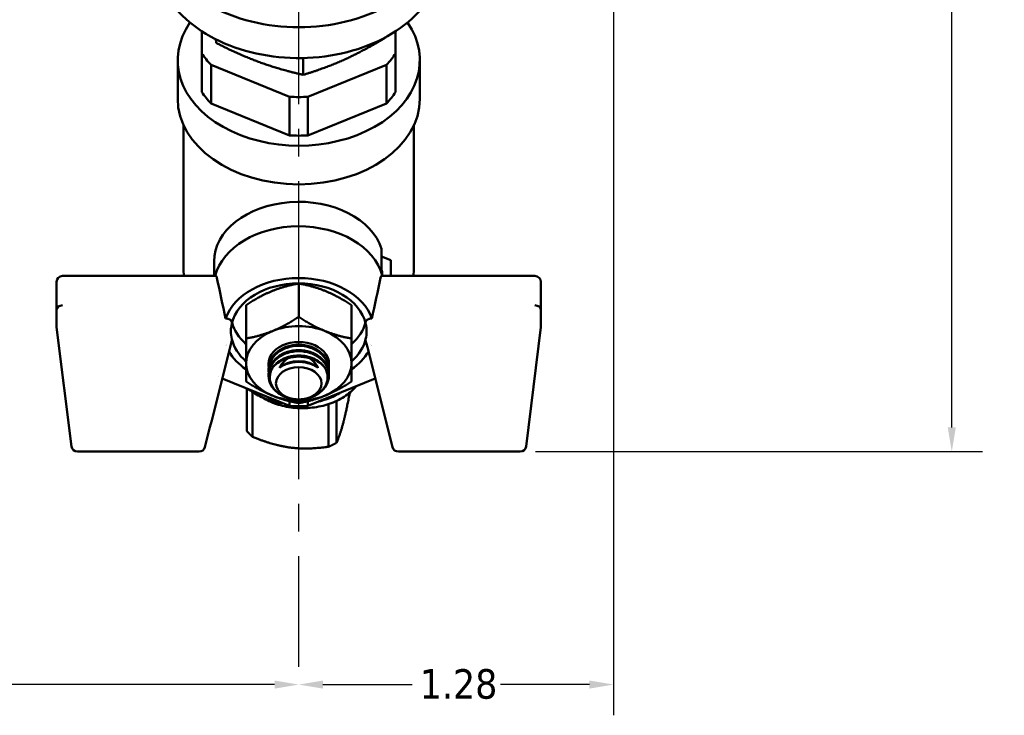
# Model space of a CAD drawing. Header units: inches. Extents: x 0.1 to 33.9, y 0.6 to 21.4.
# Tile 36 of 256: x 20.8 to 24.8, y 5.1 to 7.9. Entities that reach past the tile are written whole.
import ezdxf

# ---------------------------------------------------------------- set-up
doc = ezdxf.new("R2010")
doc.units = ezdxf.units.IN
doc.header["$MEASUREMENT"] = 0
doc.linetypes.add('CHAIN', pattern=[0.7087, 0.4724, -0.0591, 0.1181, -0.0591])
for name, color, linetype, lineweight in [('Centerline (ANSI)', 7, 'Continuous', 25), ('Dimension (ANSI)', 7, 'Continuous', 25), ('Visible (ANSI)', 7, 'Continuous', 50)]:
    doc.layers.add(name, color=color, linetype=linetype, lineweight=lineweight)
doc.styles.add('Note Text (ANSI)', font='tahoma.ttf')
doc.dimstyles.new('Default (ANSI)', dxfattribs={"dimtxt": 0.12, "dimasz": 0.098425, "dimexe": 0.125, "dimexo": 0.0625, "dimgap": 0.031496, "dimtad": 0, "dimtih": 1, "dimtoh": 1, "dimrnd": 1e-08, "dimzin": 4, "dimdsep": 46, "dimtxsty": 'Note Text (ANSI)', "dimcen": 0.09, "dimdle": 0.393701, "dimclrd": 256, "dimclre": 256, "dimclrt": 256, "dimadec": 0, "dimazin": 1, "dimtfac": 1, "dimtofl": 0, "dimtmove": 0, "dimatfit": 3, "dimfxl": 1, "dimtolj": 1, "dimtzin": 4, "dimlwd": -1, "dimlwe": -1, "dimarcsym": 0})

# ---------------------------------------------------------------- blocks, each defined once
blk = doc.blocks.new('*D7')
at = {"layer": 'Defpoints', "color": 0, "transparency": 16777216}
for p in [(20.7809, 15.209), (24.5666, 15.209), (22.8129, 6.1637)]:
    blk.add_point(p, dxfattribs=at)
at = {"layer": 'Dimension (ANSI)', "transparency": 16777216}
for p, q in [((20.8434, 15.209), (24.6916, 15.209)), ((24.5666, 15.1106), (24.5666, 11.1297)), ((24.5666, 6.2621), (24.5666, 10.9418)), ((22.8754, 6.1637), (24.6916, 6.1637))]:
    blk.add_line(p, q, dxfattribs=at)
for points in [[(24.5502, 15.1106), (24.583, 15.1106), (24.5666, 15.209)], [(24.5502, 6.2621), (24.583, 6.2621), (24.5666, 6.1637)]]:
    blk.add_solid(points, dxfattribs=at)
at = {"layer": 'Dimension (ANSI)', "transparency": 16777216, "insert": (24.4135, 11.0982), "char_height": 0.12, "attachment_point": 1, "style": 'Note Text (ANSI)'}
blk.add_mtext('\\A1;9.05', dxfattribs=at)
blk = doc.blocks.new('*D10')
at = {"layer": 'Defpoints', "color": 0, "transparency": 16777216}
for p in [(18.6438, 14.075), (21.9132, 13.5387), (18.6438, 5.2166)]:
    blk.add_point(p, dxfattribs=at)
at = {"layer": 'Dimension (ANSI)', "transparency": 16777216}
for p, q in [((18.6438, 14.0125), (18.6438, 5.0916)), ((18.7423, 5.2166), (20.2488, 5.2166)), ((21.8148, 5.2166), (20.6182, 5.2166))]:
    blk.add_line(p, q, dxfattribs=at)
for points in [[(18.7423, 5.233), (18.7423, 5.2002), (18.6438, 5.2166)], [(21.8148, 5.233), (21.8148, 5.2002), (21.9132, 5.2166)]]:
    blk.add_solid(points, dxfattribs=at)
at = {"layer": 'Dimension (ANSI)', "transparency": 16777216, "insert": (20.2803, 5.2791), "char_height": 0.12, "attachment_point": 1, "style": 'Note Text (ANSI)'}
blk.add_mtext('\\A1;3.27', dxfattribs=at)
blk = doc.blocks.new('*D11')
at = {"layer": 'Defpoints', "color": 0, "transparency": 16777216}
for p in [(21.9132, 13.5387), (23.1927, 11.2432), (23.1927, 5.2166)]:
    blk.add_point(p, dxfattribs=at)
at = {"layer": 'Dimension (ANSI)', "transparency": 16777216}
for p, q in [((23.1927, 11.1807), (23.1927, 5.0916)), ((22.0116, 5.2166), (22.3734, 5.2166)), ((23.0943, 5.2166), (22.7325, 5.2166))]:
    blk.add_line(p, q, dxfattribs=at)
for points in [[(22.0116, 5.233), (22.0116, 5.2002), (21.9132, 5.2166)], [(23.0943, 5.233), (23.0943, 5.2002), (23.1927, 5.2166)]]:
    blk.add_solid(points, dxfattribs=at)
at = {"layer": 'Dimension (ANSI)', "transparency": 16777216, "insert": (22.4049, 5.2793), "char_height": 0.12, "attachment_point": 1, "style": 'Note Text (ANSI)'}
blk.add_mtext('\\A1;1.28', dxfattribs=at)

msp = doc.modelspace()

# ---------------------------------------------------------------- linework, layer by layer
at = {"layer": 'Centerline (ANSI)', "linetype": 'CHAIN', "ltscale": 0.952448}
msp.add_line((21.9132, 5.289), (21.9132, 13.5387), dxfattribs=at)
at = {"layer": 'Visible (ANSI)'}
for p, q in [((21.5197, 7.8728), (21.5197, 7.7825)), ((22.2669, 7.8491), (22.2669, 7.8477)), ((22.3067, 7.7825), (22.3067, 7.8728)), ((21.5777, 7.8396), (21.5777, 7.8254)), ((21.5197, 7.7825), (21.5197, 7.6254)), ((21.9314, 7.7641), (21.9314, 7.6958)), ((22.3067, 7.6254), (22.3067, 7.7825)), ((21.4213, 7.7555), (21.4213, 7.5983)), ((21.5572, 7.7367), (21.8758, 7.6066)), ((21.5572, 7.5795), (21.5572, 7.7367)), ((21.9507, 7.6066), (22.2693, 7.7367)), ((22.2693, 7.7367), (22.2693, 7.5795)), ((22.4051, 7.7555), (22.4051, 7.5983)), ((21.8758, 7.6066), (21.8758, 7.4494)), ((21.9507, 7.4494), (21.9507, 7.6066)), ((21.8758, 7.4494), (21.5572, 7.5795)), ((22.2693, 7.5795), (21.9507, 7.4494)), ((21.445, 7.4918), (21.445, 6.9105)), ((22.3814, 7.4918), (22.3814, 6.9105)), ((22.2496, 6.9033), (22.2496, 6.988)), ((21.5689, 6.9361), (21.5689, 6.8782)), ((22.2875, 6.9421), (22.2496, 6.9576)), ((22.2875, 6.8782), (22.2875, 6.9421)), ((22.2518, 6.8955), (22.2518, 6.8806)), ((20.9292, 6.7406), (20.9292, 6.8537)), ((20.9537, 6.8782), (21.5764, 6.8782)), ((21.9132, 6.7112), (21.9132, 6.8472)), ((22.8727, 6.8782), (22.25, 6.8782)), ((22.8972, 6.8537), (22.8972, 6.7406)), ((20.9292, 6.7406), (20.9292, 6.6713)), ((21.6989, 6.6237), (21.6989, 6.7597)), ((22.1275, 6.6237), (22.1275, 6.7597)), ((22.8972, 6.7406), (22.8972, 6.6713)), ((21.616, 6.7051), (21.6168, 6.7051)), ((22.2104, 6.7051), (22.2096, 6.7051)), ((20.9293, 6.6698), (20.9893, 6.1852)), ((22.8971, 6.6698), (22.8372, 6.1852)), ((21.6202, 6.6013), (21.6202, 6.6013)), ((22.2062, 6.6013), (22.2062, 6.6013)), ((21.7907, 6.5176), (21.7907, 6.5227)), ((22.0357, 6.5176), (22.0357, 6.5227)), ((21.7907, 6.4955), (21.7907, 6.5007)), ((22.0357, 6.4955), (22.0357, 6.5007)), ((21.5865, 6.4674), (21.5865, 6.4674)), ((21.8758, 6.3493), (21.6023, 6.461)), ((21.7907, 6.4734), (21.7907, 6.4786)), ((22.2241, 6.461), (21.9507, 6.3493)), ((22.0357, 6.4734), (22.0357, 6.4786)), ((22.2399, 6.4674), (22.2399, 6.4674)), ((21.7029, 6.2466), (21.7029, 6.4199)), ((21.7224, 6.4082), (21.7253, 6.4053)), ((21.7271, 6.405), (21.7253, 6.4053)), ((21.7253, 6.4053), (21.7253, 6.2238)), ((21.8758, 6.3689), (21.8758, 6.3493)), ((21.9507, 6.3493), (21.9507, 6.3689)), ((22.0669, 6.37), (22.0669, 6.1996)), ((22.0346, 6.1838), (22.0346, 6.3571)), ((21.0136, 6.1637), (21.5084, 6.1637)), ((22.8129, 6.1637), (22.318, 6.1637))]:
    msp.add_line(p, q, dxfattribs=at)
for centre, start, end in [((20.9537, 6.8537), 90, 180), ((22.8727, 6.8537), 0, 90), ((21.0136, 6.1882), 187.0532, 270), ((21.5084, 6.1882), 270, 345.8999), ((22.318, 6.1882), 194.1001, 270), ((22.8129, 6.1882), 270, 352.9468)]:
    msp.add_arc(centre, 0.0245, start, end, dxfattribs=at)
for centre, major_axis, ratio, start_param, end_param in [((21.9132, 8.3029), (-0.585, 0), 0.707107, 5.826311, 9.881652), ((21.9132, 7.7555), (0.4919, 0), 0.707107, 2.686703, 6.738075), ((21.9132, 7.9126), (-0.4344, 0), 0.707107, 0.437296, 0.609901), ((21.9132, 7.9126), (-0.4344, 0), 0.707107, 2.531691, 2.704296), ((21.9132, 7.7555), (-0.4344, 0), 0.707107, 0.437296, 0.609901), ((21.9132, 7.9126), (-0.4344, 0), 0.707107, 1.484494, 1.657099), ((21.9132, 7.7555), (-0.4344, 0), 0.707107, 2.531691, 2.704296), ((21.9132, 7.5983), (0.4919, 0), 0.707107, 3.141593, 6.283185), ((21.9132, 7.7555), (-0.4344, 0), 0.707107, 1.484494, 1.657099), ((21.9132, 6.9361), (0.3443, 0), 0.707107, 0.215069, 3.141593), ((21.9132, 6.8364), (0.3443, 0), 0.707107, 0.182412, 2.968994), ((21.9132, 6.9105), (-0.4682, 0), 0.707107, 0, 0.097771), ((21.9132, 6.8514), (0.3443, 0), 0.707107, 0.182412, 0.215069), ((21.9132, 6.9105), (0.4682, 0), 0.707107, 6.185414, 6.283185), ((21.9132, 6.6531), (0.3062, 0), 0.707107, 0.242366, 2.899227), ((21.9132, 6.6531), (0.2756, 0), 0.707107, 0.164205, 2.977388), ((20.9537, 6.7414), (-0.0245, -0.0015), 0.705764, 4.668921, 6.239717), ((22.8727, 6.7414), (-0.0245, 0.0015), 0.705764, 3.185061, 4.755857), ((21.9132, 6.6531), (-0.2756, 0), 0.707107, 6.11898, 6.44739), ((21.9132, 6.7238), (-0.2756, 0), 0.707107, 0.182463, 0.679674), ((21.9132, 6.7238), (0.2756, 0), 0.707107, 5.603511, 6.100722), ((21.9132, 6.6531), (0.2756, 0), 0.707107, 6.11898, 6.44739), ((20.9537, 6.6721), (-0.0245, -0.0015), 0.705764, 6.239717, 6.326653), ((21.9132, 6.5227), (-0.2143, 0), 0.707107, 5.235988, 6.283185), ((21.9132, 6.5227), (-0.2143, 0), 0.707107, 4.18879, 5.235988), ((21.9132, 6.5227), (0.2143, 0), 0.707107, 0, 1.047198), ((22.8727, 6.6721), (-0.0245, 0.0015), 0.705764, 3.098125, 3.185061), ((21.9132, 6.6531), (-0.2756, 0), 0.707107, 0.164205, 0.679674), ((21.9132, 6.5227), (-0.1225, 0), 0.707107, 3.587938, 5.83684), ((21.9132, 6.6531), (0.2756, 0), 0.707107, 5.603511, 6.11898), ((21.9132, 6.6531), (-0.3062, 0), 0.707107, 0.274446, 0.274452), ((21.9132, 6.6531), (-0.3062, 0), 0.707107, 0.389975, 0.795399), ((21.9132, 6.6531), (0.3062, 0), 0.707107, 5.487786, 5.893211), ((21.9132, 6.6531), (0.3062, 0), 0.707107, 6.008733, 6.008739), ((21.9132, 6.5227), (-0.2143, 0), 0.707107, 0, 1.047198), ((21.9132, 6.5227), (-0.1225, 0), 0.707107, 5.83684, 6.283185), ((21.9132, 6.4626), (-0.1225, 0), 0.707107, 5.079552, 5.725825), ((21.9132, 6.4452), (-0.1088, 0), 0.790911, 3.911659, 5.513119), ((21.9132, 6.4626), (-0.1225, 0), 0.707107, 3.698952, 4.345226), ((21.9132, 6.5227), (0.2143, 0), 0.707107, 5.235988, 6.283185), ((21.9132, 6.5227), (0.1225, 0), 0.707107, 0, 0.446345), ((21.9132, 6.5227), (0.2143, 0), 0.707107, 4.18879, 5.235988), ((21.9132, 6.6554), (-0.4344, 0), 0.707107, 1.484494, 1.657099)]:
    msp.add_ellipse(centre, major_axis=major_axis, ratio=ratio, start_param=start_param, end_param=end_param, dxfattribs=at)
msp.add_ellipse((21.9132, 6.4414), major_axis=(-0.0925, 0), ratio=0.707107, dxfattribs=at)
for points, knots in [([(21.3282, 8.1839), (21.3282, 8.1398), (21.338, 8.0957), (21.3759, 8.0116), (21.4043, 7.9717), (21.4773, 7.8998), (21.5223, 7.868), (21.6239, 7.8159), (21.6808, 7.7958), (21.8004, 7.7693), (21.8631, 7.7631), (21.9882, 7.765), (22.0505, 7.7731), (22.1685, 7.8032), (22.2241, 7.8251), (22.3231, 7.8805), (22.3664, 7.9141), (22.4359, 7.9895), (22.4621, 8.0313), (22.4915, 8.1106), (22.4982, 8.1473), (22.4982, 8.1839)], [6.283185, 6.283185, 6.283185, 6.283185, 6.591928, 6.591928, 6.905881, 6.905881, 7.227121, 7.227121, 7.551137, 7.551137, 7.875473, 7.875473, 8.199754, 8.199754, 8.524095, 8.524095, 8.84795, 8.84795, 9.168403, 9.168403, 9.424778, 9.424778, 9.424778, 9.424778]), ([(21.5764, 6.8782), (21.5765, 6.8782), (21.5765, 6.8782), (21.5773, 6.8781), (21.5781, 6.8774), (21.5795, 6.8749), (21.5801, 6.8731), (21.5805, 6.871)], [-0.04990989, -0.04990989, -0.04990989, -0.04990989, -0.04822406, -0.04822406, -0.02411203, -0.02411203, -0.001985, -0.001985, -0.001985, -0.001985]), ([(22.2459, 6.871), (22.2463, 6.8731), (22.2469, 6.8749), (22.2483, 6.8774), (22.2491, 6.8781), (22.2499, 6.8782), (22.25, 6.8782), (22.25, 6.8782)], [-0.18934533, -0.18934533, -0.18934533, -0.18934533, -0.1672183, -0.1672183, -0.14310627, -0.14310627, -0.14142058, -0.14142058, -0.14142058, -0.14142058]), ([(21.6168, 6.7051), (21.6187, 6.7051), (21.6206, 6.7049), (21.6245, 6.7043), (21.6264, 6.7038), (21.6311, 6.7021), (21.6336, 6.7007), (21.6378, 6.6973), (21.6394, 6.6954), (21.6411, 6.6919), (21.6415, 6.6905), (21.6418, 6.6877), (21.6417, 6.6863), (21.6414, 6.685)], [-0.1087611, -0.1087611, -0.1087611, -0.1087611, -0.0942328, -0.0942328, -0.0785419, -0.0785419, -0.0543824, -0.0543824, -0.0303262, -0.0303262, -0.0145568, -0.0145568, 0, 0, 0, 0]), ([(22.1851, 6.685), (22.1848, 6.6863), (22.1847, 6.6877), (22.185, 6.6905), (22.1854, 6.6919), (22.1871, 6.6954), (22.1887, 6.6973), (22.1928, 6.7007), (22.1953, 6.7021), (22.2, 6.7038), (22.2019, 6.7043), (22.2058, 6.7049), (22.2077, 6.7051), (22.2096, 6.7051)], [-0.1088171, -0.1088171, -0.1088171, -0.1088171, -0.0942571, -0.0942571, -0.0784844, -0.0784844, -0.0544164, -0.0544164, -0.0302442, -0.0302442, -0.0145402, -0.0145402, 0, 0, 0, 0]), ([(21.6414, 6.6213), (21.6417, 6.6199), (21.6418, 6.6186), (21.6416, 6.6166), (21.6415, 6.6161), (21.6413, 6.6155)], [-0.10881713, -0.10881713, -0.10881713, -0.10881713, -0.0942571, -0.0942571, -0.08788158, -0.08788158, -0.08788158, -0.08788158]), ([(22.1851, 6.6155), (22.185, 6.6161), (22.1849, 6.6166), (22.1847, 6.6186), (22.1848, 6.6199), (22.1851, 6.6213)], [-0.02092478, -0.02092478, -0.02092478, -0.02092478, -0.01455679, -0.01455679, 0, 0, 0, 0]), ([(21.7912, 6.487), (21.7909, 6.4895), (21.7908, 6.4919), (21.7906, 6.5066), (21.7934, 6.5198), (21.8056, 6.5442), (21.8148, 6.5555), (21.8365, 6.5734), (21.8504, 6.5812), (21.8809, 6.5916), (21.8976, 6.5942), (21.9289, 6.5942), (21.9455, 6.5916), (21.976, 6.5812), (21.9899, 6.5734), (22.0116, 6.5555), (22.0209, 6.5442), (22.033, 6.5198), (22.0359, 6.5066), (22.0356, 6.4919), (22.0355, 6.4895), (22.0352, 6.487)], [2.3274079, 2.3274079, 2.3274079, 2.3274079, 2.350228, 2.350228, 2.468409, 2.468409, 2.58659, 2.58659, 2.7058213, 2.7058213, 2.8250526, 2.8250526, 2.9442839, 2.9442839, 3.0635152, 3.0635152, 3.1816962, 3.1816962, 3.2998772, 3.2998772, 3.3226972, 3.3226972, 3.3226972, 3.3226972]), ([(21.8778, 6.3797), (21.874, 6.3806), (21.8703, 6.3816), (21.8517, 6.3877), (21.838, 6.3951), (21.8163, 6.4122), (21.8068, 6.4231), (21.7941, 6.447), (21.7909, 6.46), (21.7906, 6.4845), (21.7934, 6.4977), (21.8056, 6.5221), (21.8148, 6.5334), (21.8365, 6.5513), (21.8504, 6.5591), (21.8809, 6.5695), (21.8976, 6.5721), (21.9289, 6.5721), (21.9455, 6.5695), (21.976, 6.5591), (21.9899, 6.5513), (22.0116, 6.5334), (22.0209, 6.5221), (22.033, 6.4977), (22.0359, 6.4845), (22.0355, 6.46), (22.0323, 6.447), (22.0196, 6.4231), (22.0102, 6.4122), (21.9885, 6.3951), (21.9748, 6.3877), (21.9561, 6.3816), (21.9524, 6.3806), (21.9487, 6.3797)], [0.088152, 0.088152, 0.088152, 0.088152, 0.11643, 0.11643, 0.23286, 0.23286, 0.34986, 0.34986, 0.46686, 0.46686, 0.585041, 0.585041, 0.703222, 0.703222, 0.822453, 0.822453, 0.941684, 0.941684, 1.060915, 1.060915, 1.180147, 1.180147, 1.298328, 1.298328, 1.416509, 1.416509, 1.533508, 1.533508, 1.650508, 1.650508, 1.766938, 1.766938, 1.795217, 1.795217, 1.795217, 1.795217]), ([(22.0357, 6.5007), (22.0357, 6.5131), (22.0326, 6.5262), (22.0201, 6.5504), (22.0106, 6.5614), (21.9888, 6.5787), (21.9751, 6.5862), (21.945, 6.5961), (21.9286, 6.5986), (21.8978, 6.5986), (21.8815, 6.5961), (21.8513, 6.5862), (21.8376, 6.5787), (21.8158, 6.5614), (21.8064, 6.5504), (21.7938, 6.5262), (21.7907, 6.5131), (21.7907, 6.5007)], [0.470979, 0.470979, 0.470979, 0.470979, 0.5892115, 0.5892115, 0.7074439, 0.7074439, 0.8245603, 0.8245603, 0.9416766, 0.9416766, 1.0587929, 1.0587929, 1.1759092, 1.1759092, 1.2941417, 1.2941417, 1.4123742, 1.4123742, 1.4123742, 1.4123742]), ([(22.0357, 6.4786), (22.0357, 6.491), (22.0326, 6.5041), (22.0201, 6.5283), (22.0106, 6.5393), (21.9888, 6.5566), (21.9751, 6.5641), (21.945, 6.574), (21.9286, 6.5765), (21.8978, 6.5765), (21.8815, 6.574), (21.8513, 6.5641), (21.8376, 6.5566), (21.8158, 6.5393), (21.8064, 6.5283), (21.7938, 6.5041), (21.7907, 6.491), (21.7907, 6.4786)], [0.470979, 0.470979, 0.470979, 0.470979, 0.5892115, 0.5892115, 0.7074439, 0.7074439, 0.8245603, 0.8245603, 0.9416766, 0.9416766, 1.0587929, 1.0587929, 1.1759092, 1.1759092, 1.2941417, 1.2941417, 1.4123742, 1.4123742, 1.4123742, 1.4123742]), ([(21.7912, 6.5091), (21.7909, 6.5116), (21.7908, 6.514), (21.7906, 6.5287), (21.7934, 6.5419), (21.8005, 6.5561), (21.8016, 6.5581), (21.8027, 6.5601)], [2.3274079, 2.3274079, 2.3274079, 2.3274079, 2.350228, 2.350228, 2.468409, 2.468409, 2.4878473, 2.4878473, 2.4878473, 2.4878473]), ([(22.0171, 6.5084), (22.0116, 6.5154), (22.0051, 6.5218), (21.9977, 6.5275), (21.9902, 6.5331), (21.9817, 6.5381), (21.9727, 6.5421), (21.9637, 6.5461), (21.954, 6.5492), (21.9439, 6.5513), (21.9339, 6.5533), (21.9237, 6.5544), (21.9132, 6.5544), (21.9027, 6.5544), (21.8925, 6.5533), (21.8825, 6.5513), (21.8775, 6.5502), (21.8725, 6.5489), (21.8677, 6.5474), (21.8628, 6.5458), (21.8582, 6.5441), (21.8537, 6.5421), (21.8447, 6.5381), (21.8362, 6.5331), (21.8287, 6.5274), (21.8213, 6.5218), (21.8148, 6.5154), (21.8093, 6.5084)], [0, 0, 0, 0, 0.125, 0.125, 0.125, 0.25, 0.25, 0.25, 0.375, 0.375, 0.375, 0.5, 0.5, 0.5, 0.625, 0.625, 0.625, 0.6875, 0.6875, 0.6875, 0.75, 0.75, 0.75, 0.875, 0.875, 0.875, 1, 1, 1, 1]), ([(21.8351, 6.5051), (21.8358, 6.5066), (21.8366, 6.508), (21.8408, 6.5156), (21.8453, 6.5221), (21.8561, 6.5338), (21.8623, 6.539), (21.8689, 6.5431), (21.8691, 6.5433), (21.8693, 6.5434)], [0.4784322, 0.4784322, 0.4784322, 0.4784322, 0.4914542, 0.4914542, 0.5504292, 0.5504292, 0.6094042, 0.6094042, 0.6112598, 0.6112598, 0.6112598, 0.6112598]), ([(21.9913, 6.5051), (21.9863, 6.5088), (21.9808, 6.5121), (21.9748, 6.5151), (21.9688, 6.518), (21.9623, 6.5205), (21.9557, 6.5225), (21.949, 6.5245), (21.9421, 6.5261), (21.9349, 6.5271), (21.9277, 6.5281), (21.9205, 6.5287), (21.9133, 6.5287), (21.906, 6.5287), (21.8987, 6.5281), (21.8915, 6.5271), (21.8844, 6.5261), (21.8775, 6.5245), (21.8708, 6.5225), (21.8641, 6.5205), (21.8577, 6.518), (21.8517, 6.5151), (21.8458, 6.5122), (21.8402, 6.5089), (21.8351, 6.5051)], [0, 0, 0, 0, 0.125, 0.125, 0.125, 0.25, 0.25, 0.25, 0.375, 0.375, 0.375, 0.5, 0.5, 0.5, 0.625, 0.625, 0.625, 0.75, 0.75, 0.75, 0.875, 0.875, 0.875, 1, 1, 1, 1]), ([(21.8693, 6.5434), (21.8763, 6.5456), (21.8835, 6.5472), (21.8908, 6.5483), (21.8982, 6.5495), (21.9058, 6.55), (21.9132, 6.55), (21.9207, 6.55), (21.9281, 6.5495), (21.9355, 6.5484), (21.9428, 6.5473), (21.9501, 6.5456), (21.9572, 6.5434)], [0, 0, 0, 0, 0.25, 0.25, 0.25, 0.5, 0.5, 0.5, 0.75, 0.75, 0.75, 1, 1, 1, 1]), ([(21.9572, 6.5434), (21.9574, 6.5433), (21.9576, 6.5431), (21.9641, 6.539), (21.9704, 6.5338), (21.9811, 6.5221), (21.9857, 6.5156), (21.9899, 6.508), (21.9906, 6.5066), (21.9913, 6.5051)], [0.8373555, 0.8373555, 0.8373555, 0.8373555, 0.8392111, 0.8392111, 0.8981861, 0.8981861, 0.957161, 0.957161, 0.970183, 0.970183, 0.970183, 0.970183]), ([(22.0237, 6.5601), (22.0248, 6.5581), (22.0259, 6.5561), (22.033, 6.5419), (22.0359, 6.5287), (22.0356, 6.514), (22.0355, 6.5116), (22.0352, 6.5091)], [3.1622579, 3.1622579, 3.1622579, 3.1622579, 3.1816962, 3.1816962, 3.2998772, 3.2998772, 3.3226972, 3.3226972, 3.3226972, 3.3226972]), ([(21.8093, 6.5084), (21.8063, 6.504), (21.8038, 6.4995), (21.7966, 6.483), (21.7949, 6.4704), (21.7974, 6.4478), (21.8014, 6.4363), (21.815, 6.4155), (21.8245, 6.4061), (21.8454, 6.3918), (21.8579, 6.3858), (21.885, 6.3779), (21.8996, 6.376), (21.9132, 6.376), (21.9268, 6.376), (21.9414, 6.3779), (21.9685, 6.3858), (21.9811, 6.3918), (22.0019, 6.4061), (22.0115, 6.4155), (22.0251, 6.4363), (22.0291, 6.4478), (22.0316, 6.4704), (22.0298, 6.483), (22.0227, 6.4995), (22.0201, 6.504), (22.0171, 6.5084)], [1.215168, 1.215168, 1.215168, 1.215168, 1.261748, 1.261748, 1.378402, 1.378402, 1.487594, 1.487594, 1.596786, 1.596786, 1.700436, 1.700436, 1.804085, 1.804085, 1.804085, 1.907735, 1.907735, 2.011385, 2.011385, 2.120577, 2.120577, 2.229769, 2.229769, 2.346423, 2.346423, 2.393003, 2.393003, 2.393003, 2.393003]), ([(21.849, 6.3603), (21.8429, 6.3612), (21.8368, 6.3623), (21.8066, 6.3685), (21.7835, 6.3759), (21.7435, 6.3942), (21.7261, 6.4047), (21.711, 6.4166)], [0.689617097, 0.689617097, 0.689617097, 0.689617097, 0.690508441, 0.690508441, 0.69410718, 0.69410718, 0.697378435, 0.697378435, 0.697378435, 0.697378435]), ([(22.1458, 6.429), (22.1454, 6.4285), (22.145, 6.428), (22.1446, 6.4276), (22.1316, 6.4124), (22.1158, 6.3988), (22.0974, 6.3869), (22.0792, 6.3752), (22.0588, 6.3654), (22.0368, 6.3579), (22.0152, 6.3505), (21.9919, 6.3452), (21.9683, 6.3425), (21.9451, 6.3398), (21.9209, 6.3394), (21.8976, 6.3415), (21.8747, 6.3436), (21.8519, 6.348), (21.8307, 6.3546), (21.8097, 6.3611), (21.7903, 6.3696), (21.7728, 6.3801), (21.7711, 6.3811), (21.7694, 6.3821), (21.7677, 6.3832)], [0.1634617, 0.1634617, 0.1634617, 0.1634617, 0.1676048, 0.1676048, 0.1676048, 0.2985971, 0.2985971, 0.2985971, 0.4273471, 0.4273471, 0.4273471, 0.5537268, 0.5537268, 0.5537268, 0.6778828, 0.6778828, 0.6778828, 0.799904, 0.799904, 0.799904, 0.9198432, 0.9198432, 0.9198432, 0.9314871, 0.9314871, 0.9314871, 0.9314871]), ([(22.079, 6.4018), (22.0702, 6.3965), (22.0609, 6.3916), (22.0335, 6.379), (22.0146, 6.3724), (21.9949, 6.3674)], [0.678106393, 0.678106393, 0.678106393, 0.678106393, 0.679712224, 0.679712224, 0.682642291, 0.682642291, 0.682642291, 0.682642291]), ([(21.9487, 6.3797), (21.9368, 6.3772), (21.9246, 6.376), (21.9132, 6.376), (21.9018, 6.376), (21.8897, 6.3772), (21.8778, 6.3797)], [-0.0870581, -0.0870581, -0.0870581, -0.0870581, 0, 0, 0, 0.0870581, 0.0870581, 0.0870581, 0.0870581])]:
    msp.add_open_spline(points, degree=3, knots=knots, dxfattribs=at)
for points, weights in [([(22.0992, 7.758), (22.177, 7.7933), (22.2669, 7.8477)], [1.99295458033, 1.99295458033, 1.84986687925]), ([(21.5777, 7.8254), (21.5771, 7.8328), (21.5765, 7.8402)], [1.84986687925, 1.86599865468, 1.88031172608]), ([(21.7545, 7.7469), (21.6724, 7.777), (21.5777, 7.8254)], [1.99295458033, 1.99295458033, 1.84986687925]), ([(21.9314, 7.6958), (21.8366, 7.7168), (21.7545, 7.7469)], [1.84986687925, 1.99295458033, 1.99295458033]), ([(21.9314, 7.6958), (22.0213, 7.7228), (22.0992, 7.758)], [1.84986687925, 1.99295458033, 1.99295458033]), ([(21.8061, 6.817), (21.8558, 6.8373), (21.9132, 6.8472)], [2.0909644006, 2.0909644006, 1.94083991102]), ([(21.9132, 6.8472), (21.9706, 6.8373), (22.0204, 6.817)], [1.94083991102, 2.0909644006, 2.0909644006]), ([(22.2518, 6.8806), (22.2516, 6.8794), (22.2513, 6.8782)], [1.00000006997, 1.00000265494, 1.00000471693]), ([(21.6989, 6.7597), (21.7563, 6.7967), (21.8061, 6.817)], [1.94083991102, 2.0909644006, 2.0909644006]), ([(22.0204, 6.817), (22.0701, 6.7967), (22.1275, 6.7597)], [2.0909644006, 2.0909644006, 1.94083991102]), ([(21.9132, 6.7112), (21.8558, 6.6742), (21.8061, 6.6539)], [1.94083991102, 2.0909644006, 2.0909644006]), ([(22.0204, 6.6539), (21.9706, 6.6742), (21.9132, 6.7112)], [2.0909644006, 2.0909644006, 1.94083991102]), ([(21.8061, 6.6539), (21.7563, 6.6336), (21.6989, 6.6237)], [2.0909644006, 2.0909644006, 1.94083991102]), ([(22.1275, 6.6237), (22.0701, 6.6336), (22.0204, 6.6539)], [1.94083991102, 2.0909644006, 2.0909644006]), ([(21.6989, 6.5227), (21.6989, 6.5633), (21.6989, 6.6237)], [2.0909644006, 2.0909644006, 1.94083991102]), ([(22.1275, 6.5227), (22.1275, 6.5633), (22.1275, 6.6237)], [2.0909644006, 2.0909644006, 1.94083991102]), ([(21.6989, 6.4487), (21.6989, 6.4821), (21.6989, 6.5227)], [1.94083991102, 2.0909644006, 2.0909644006]), ([(22.1275, 6.4487), (22.1275, 6.4821), (22.1275, 6.5227)], [1.94083991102, 2.0909644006, 2.0909644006]), ([(21.6989, 6.4487), (21.7563, 6.4117), (21.8061, 6.3914)], [1.94083991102, 2.0909644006, 2.0909644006]), ([(22.0204, 6.3914), (22.0701, 6.4117), (22.1275, 6.4487)], [2.0909644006, 2.0909644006, 1.94083991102]), ([(22.1208, 6.4041), (22.1065, 6.3291), (22.0952, 6.2853)], [2.24764484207, 2.54185327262, 2.54185327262]), ([(21.8061, 6.3914), (21.8558, 6.3711), (21.9132, 6.3612)], [2.0909644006, 2.0909644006, 1.94083991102]), ([(21.9132, 6.3612), (21.9706, 6.3711), (22.0204, 6.3914)], [1.94083991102, 2.0909644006, 2.0909644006]), ([(22.0952, 6.2853), (22.083, 6.238), (22.0669, 6.1996)], [2.54185327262, 2.54185327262, 2.19850862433]), ([(21.7253, 6.2238), (21.7141, 6.2346), (21.7029, 6.2466)], [2.05761700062, 2.06438405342, 2.05761700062]), ([(21.8799, 6.1802), (21.813, 6.1888), (21.7253, 6.2238)], [2.54185327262, 2.54185327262, 2.19850862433]), ([(22.0346, 6.1838), (21.9468, 6.1715), (21.8799, 6.1802)], [2.19850862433, 2.54185327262, 2.54185327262]), ([(22.0669, 6.1996), (22.0508, 6.191), (22.0346, 6.1838)], [2.05761700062, 2.06438405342, 2.05761700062])]:
    msp.add_rational_spline(points, weights, degree=2, dxfattribs=at)
for points in [[(21.5805, 6.871), (21.5923, 6.8157), (21.6041, 6.7604), (21.616, 6.7051)], [(22.2459, 6.871), (22.2341, 6.8157), (22.2223, 6.7604), (22.2104, 6.7051)], [(21.6413, 6.6155), (21.6048, 6.4711), (21.5685, 6.3267), (21.5322, 6.1822)], [(22.2942, 6.1822), (22.2579, 6.3267), (22.2216, 6.4711), (22.1851, 6.6155)], [(21.7907, 6.5227), (21.7907, 6.5227), (21.7907, 6.5227), (21.7907, 6.5227)], [(22.0357, 6.5217), (22.0357, 6.522), (22.0357, 6.5223), (22.0357, 6.5227)]]:
    msp.add_open_spline(points, degree=3, dxfattribs=at)

# ---------------------------------------------------------------- dimensions: what is measured, and where the dimension line sits
at = {"layer": 'Dimension (ANSI)'}
for base, p1, p2, angle, override, picture, middle in [((24.5666, 15.209), (22.8129, 6.1637), (20.7809, 15.209), 90, {"dimgap": 0.031496, "dimdec": 2, "dimtol": 0, "dimlim": 0, "dimtp": 0, "dimtm": 0, "dimtdec": 2, "dimatfit": 1}, '*D7', (24.5666, 11.0358)), ((18.6438, 5.2166), (21.9132, 13.5387), (18.6438, 14.075), 180, {"dimgap": 0.031496, "dimtih": 0, "dimtoh": 0, "dimdec": 2, "dimse1": 1, "dimtol": 0, "dimlim": 0, "dimtp": 0, "dimtm": 0, "dimtdec": 2, "dimatfit": 1}, '*D10', (20.4335, 5.2166)), ((23.1927, 5.2166), (21.9132, 13.5387), (23.1927, 11.2432), 180, {"dimgap": 0.031496, "dimtih": 0, "dimtoh": 0, "dimdec": 2, "dimse1": 1, "dimtol": 0, "dimlim": 0, "dimtp": 0, "dimtm": 0, "dimtdec": 2, "dimatfit": 1}, '*D11', (22.553, 5.2166))]:
    dim = msp.add_linear_dim(base=base, p1=p1, p2=p2, angle=angle, dimstyle='Default (ANSI)', override=override, dxfattribs=at)
    dim.commit()
    dim.dimension.update_dxf_attribs({"geometry": picture, "text_midpoint": middle, "dimtype": 160})

doc.saveas('drawing.dxf')
